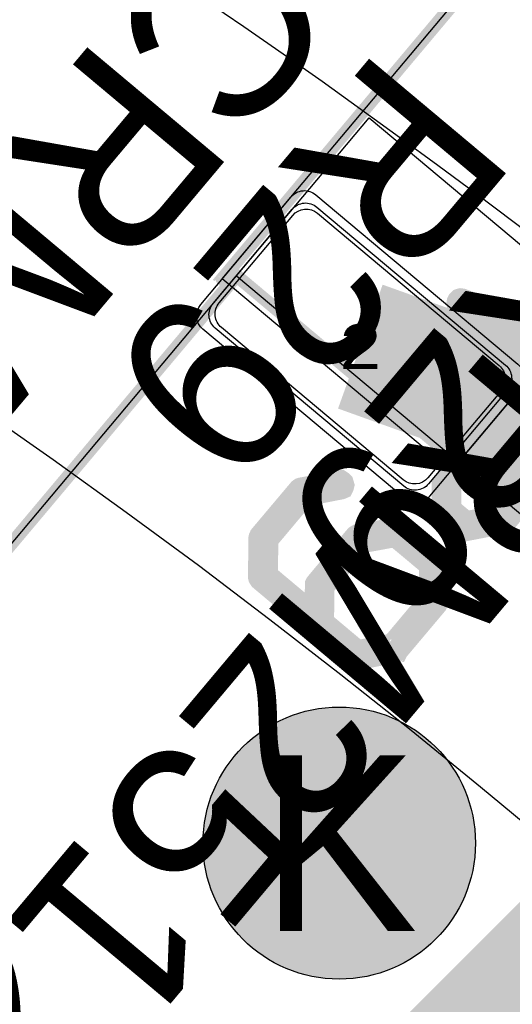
# Model space of a CAD drawing. Extents: x -125 to 125, y -186 to 125.
# Tile 106 of 112: x 48.82 to 54.43, y 63.11 to 74.33. Entities that reach past the tile are written whole.
import ezdxf
from ezdxf.enums import TextEntityAlignment as Align

# ---------------------------------------------------------------- set-up
doc = ezdxf.new("R2010")
doc.units = 0
doc.header["$MEASUREMENT"] = 0
for name, color, linetype in [('ASSEMBLY_OUTLINES_BTM', 191, 'CONTINUOUS'), ('ASSEMBLY_OUTLINES_TOP', 102, 'CONTINUOUS'), ('ASSEMBLY_PART_NUMBERS_TOP', 102, 'CONTINUOUS'), ('ASSEMBLY_REF_DES_TOP', 102, 'CONTINUOUS'), ('BOARD_OUTLINE', 10, 'CONTINUOUS'), ('DRILL_DRAWING', 21, 'CONTINUOUS'), ('GENERATED_SILKSCREEN_BTM', 255, 'CONTINUOUS'), ('GENERATED_SILKSCREEN_TOP', 140, 'CONTINUOUS'), ('MANUFACTURING_OUTLINES', 10, 'CONTINUOUS'), ('MOUNTING_HOLES_LAYER_BOT17', 42, 'CONTINUOUS'), ('MOUNTING_HOLES_LAYER_TOP', 42, 'CONTINUOUS'), ('PART_PADS_SMD_TOP', 150, 'CONTINUOUS'), ('PIN_NUMBERS_BTM', 8, 'CONTINUOUS'), ('PIN_NUMBERS_TOP', 8, 'CONTINUOUS'), ('PLACEMENT_OUTLINES_BTM', 222, 'CONTINUOUS'), ('PLACEMENT_OUTLINES_TOP', 130, 'CONTINUOUS'), ('PLANE_DATA_LAYER_BOTTOM', 230, 'CONTINUOUS'), ('PLANE_SHAPES_LAYER_BOTTOM', 230, 'CONTINUOUS'), ('PLANE_SHAPES_LAYER_TOP', 150, 'CONTINUOUS'), ('ROUTE_BORDER', 151, 'CONTINUOUS'), ('SILKSCREEN_OUTLINES_BTM', 211, 'CONTINUOUS'), ('SILKSCREEN_OUTLINES_TOP', 150, 'CONTINUOUS'), ('SILKSCREEN_REF_DES_TOP', 150, 'CONTINUOUS'), ('SOLDERMASK_PADS_TOP', 180, 'CONTINUOUS'), ('SOLDERPASTE_PADS_TOP', 180, 'CONTINUOUS'), ('TRACES_LAYER_TOP', 150, 'CONTINUOUS')]:
    doc.layers.add(name, color=color, linetype=linetype)
doc.styles.add('COURIER_NEW', font='cour.ttf')
doc.styles.add('VERIBEST_GERBER_0', font='txt')

msp = doc.modelspace()

# ---------------------------------------------------------------- hatches: boundary and pattern name
at = {"layer": 'MOUNTING_HOLES_LAYER_BOT17'}
h = msp.add_hatch(color=256, dxfattribs=at)
edge = h.paths.add_edge_path()
edge.add_arc((52.460015, 64.948746), 1.55, 0, 360)
at = {"layer": 'MOUNTING_HOLES_LAYER_TOP'}
h = msp.add_hatch(color=256, dxfattribs=at)
edge = h.paths.add_edge_path()
edge.add_arc((52.460015, 64.948746), 1.55, 0, 360)
at = {"layer": 'PLANE_DATA_LAYER_BOTTOM'}
h = msp.add_hatch(color=256, dxfattribs=at)
h.paths.add_polyline_path([(-96.5, 0, -1), (96.5, 0, -1)], flags=0)
h.paths.add_polyline_path([(-92.5, 0, -1), (92.5, 0, -1)], flags=0)
at = {"layer": 'PLANE_SHAPES_LAYER_BOTTOM'}
h = msp.add_hatch(color=256, dxfattribs=at)
h.paths.add_polyline_path([(-96.5, 0, -1), (96.5, 0, -1)], flags=0)
h.paths.add_polyline_path([(-92.5, 0, -1), (92.5, 0, -1)], flags=0)
at = {"layer": 'PLANE_SHAPES_LAYER_TOP'}
h = msp.add_hatch(color=256, dxfattribs=at)
h.paths.add_polyline_path([(-96.56345, 0, -1), (96.56345, 0, -1)], flags=0)
h.paths.add_polyline_path([(-92.5, 0, -1), (92.5, 0, -1)], flags=0)

# ---------------------------------------------------------------- linework, layer by layer
at = {"layer": 'ASSEMBLY_OUTLINES_BTM'}
msp.add_lwpolyline([(52.80175, 73.212414), (60.155777, 67.041653), (51.928095, 57.236284), (44.574069, 63.407045)], close=True, dxfattribs=at)
at = {"layer": 'ASSEMBLY_OUTLINES_TOP'}
msp.add_lwpolyline([(57.87848, 74.131584), (53.732499, 69.190597), (51.127948, 71.376075), (55.273928, 76.317062)], close=True, dxfattribs=at)
for radius in [125, 90.284619, 85, 75]:
    msp.add_circle((0, 0), radius, dxfattribs=at)
at = {"layer": 'BOARD_OUTLINE'}
msp.add_circle((0, 0), 97.5, dxfattribs=at)
at = {"layer": 'GENERATED_SILKSCREEN_BTM', "const_width": 0.15}
msp.add_lwpolyline([(58.645231, 65.241449, -0.162277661), (58.64523, 65.241446), (51.928099, 57.236281, -0.414213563), (51.928092, 57.23628), (51.085976, 57.9429, 0.000004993), (51.085979, 57.942909), (51.928094, 57.236291), (58.645219, 65.241448), (51.2912, 71.412203), (44.574076, 63.407046), (46.15384, 62.081466, 0.000002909), (46.153824, 62.081466), (44.574066, 63.407041, -0.414213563), (44.574065, 63.407048), (44.574076, 63.407061), (51.291195, 71.412213, -0.414213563), (51.291202, 71.412214), (58.645229, 65.241453, -0.236067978), (58.645231, 65.241449)], format="xyb", dxfattribs=at)
at = {"layer": 'GENERATED_SILKSCREEN_TOP'}
for points, const_width in [([(55.293082, 76.300996), (55.293076, 76.300988), (55.273929, 76.317055), (51.127955, 71.376076), (51.147103, 71.360009), (51.147096, 71.360001), (51.127945, 71.376071, -0.414213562), (51.127944, 71.376078), (51.127955, 71.376091), (55.273924, 76.317065, -0.414213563), (55.273931, 76.317066), (55.293082, 76.300996)], 0.15), ([(57.878485, 74.131584, -0.162277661), (57.878484, 74.131581), (53.732503, 69.190594, -0.414213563), (53.732496, 69.190593), (53.713345, 69.206663), (53.713351, 69.20667), (53.732498, 69.190604), (57.878473, 74.131583), (57.859325, 74.147651), (57.859331, 74.147658), (57.878483, 74.131588, -0.236067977), (57.878485, 74.131584)], 0.15), ([(54.722243, 69.181717), (54.301619, 68.679813, -0.184527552), (54.301616, 68.679811), (53.901312, 68.602595, -0.288824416), (53.901307, 68.602597), (53.72046, 68.754996, -0.236067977), (53.720458, 68.755), (53.725858, 69.140678), (53.725869, 69.14069), (53.720468, 68.755002), (53.901312, 68.602605), (54.301612, 68.679821), (54.722234, 69.181722)], 0.254), ([(54.795395, 69.137013), (54.354451, 68.612757, -0.071067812), (54.35445, 68.612756), (54.35242, 68.608696, -0.414213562), (54.352415, 68.608691), (54.348354, 68.608691), (54.344291, 68.604628, -0.261745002), (54.344286, 68.604627), (54.332099, 68.598533, -0.184527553), (54.332096, 68.598531), (53.89928, 68.515219, -0.099019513), (53.899278, 68.515219), (53.889119, 68.515219, -0.236067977), (53.889115, 68.515221), (53.880991, 68.519283, -0.049388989), (53.88099, 68.519283), (53.872862, 68.521315, -0.111991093), (53.87286, 68.521316), (53.866764, 68.52538), (53.651372, 68.704196, -0.071067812), (53.651371, 68.704197), (53.647307, 68.710293), (53.639179, 68.722485), (53.635115, 68.728581, -0.16227766), (53.635114, 68.728584), (53.635114, 68.736712), (53.640043, 69.038407), (53.640053, 69.038419), (53.635124, 68.736712), (53.635124, 68.728586), (53.639187, 68.722491), (53.647315, 68.710299), (53.651379, 68.704203), (53.86677, 68.525388), (53.872865, 68.521325), (53.880992, 68.519293, -0.184527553), (53.880995, 68.519291), (53.889119, 68.515229), (53.899278, 68.515229), (54.332094, 68.598541, -0.049388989), (54.332095, 68.598541), (54.344282, 68.604635, -0.071067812), (54.344283, 68.604636), (54.348347, 68.6087, -0.36246461), (54.348353, 68.608701), (54.352413, 68.608701), (54.354442, 68.61276, -0.162277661), (54.354443, 68.612763), (54.795387, 69.137019, -0.071067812)], 0.254)]:
    msp.add_lwpolyline(points, format="xyb", dxfattribs=dict(at, const_width=const_width))
at = {"layer": 'GENERATED_SILKSCREEN_TOP', "const_width": 0.254}
for points in [[(54.797423, 70.787), (53.858639, 71.140568), (53.842383, 71.1426), (53.834255, 71.140568), (53.828159, 71.138536), (53.815967, 71.126344), (53.809871, 71.114152), (53.807839, 71.099928), (53.809871, 71.085704), (53.815967, 71.073512), (53.830191, 71.065384), (54.768975, 70.713848)], [(52.025775, 68.986648), (52.460623, 69.06996), (52.474847, 69.071992), (52.487039, 69.063864), (52.497199, 69.053704), (52.501263, 69.03948), (52.505327, 69.025256), (52.501263, 69.009), (52.495167, 68.996808), (52.480943, 68.990712), (52.062351, 68.909432), (51.641727, 68.407528), (51.633599, 68.001128), (52.190367, 67.533768), (52.196463, 67.889368), (52.198495, 67.897496), (52.198495, 67.90156), (52.200527, 67.905624), (52.206623, 67.913752), (52.645535, 68.438008), (52.651631, 68.444104), (52.661791, 68.4502), (52.667887, 68.4502), (53.098671, 68.535544), (53.108831, 68.537576), (53.116959, 68.537576), (53.129151, 68.53148), (53.137279, 68.527416), (53.563999, 68.167752), (53.572127, 68.159624), (53.574159, 68.153528), (53.576191, 68.1454), (53.576191, 68.141336), (53.578223, 68.133208), (53.570095, 67.692264), (53.568063, 67.684136), (53.566031, 67.680072), (53.566031, 67.67804), (53.566031, 67.676008), (53.563999, 67.671944), (53.561967, 67.66788), (53.121023, 67.143624), (53.118991, 67.13956), (53.114927, 67.13956), (53.110863, 67.135496), (53.098671, 67.1294), (52.665855, 67.046088), (52.653663, 67.046088), (52.647567, 67.050152), (52.639439, 67.052184), (52.631311, 67.056248), (51.564511, 67.95236), (51.560447, 67.958456), (51.552319, 67.970648), (51.550287, 67.974712), (51.548255, 67.98284), (51.554351, 68.425816), (51.556383, 68.433944), (51.558415, 68.438008), (51.560447, 68.44004), (51.562479, 68.444104), (51.564511, 68.4502), (52.005455, 68.974456), (52.013583, 68.980552), (52.019679, 68.984616), (52.025775, 68.986648)], [(53.494911, 68.116952), (53.098671, 68.448168), (52.700399, 68.375016), (52.279775, 67.873112), (52.273679, 67.46468), (52.667887, 67.133464), (53.068191, 67.21068), (53.488815, 67.712584), (53.494911, 68.116952)]]:
    msp.add_lwpolyline(points, dxfattribs=at)
at = {"layer": 'MANUFACTURING_OUTLINES'}
msp.add_circle((0, 0), 97.5254, dxfattribs=at)
at = {"layer": 'MOUNTING_HOLES_LAYER_BOT17'}
msp.add_circle((52.460015, 64.948746), 1.55, dxfattribs=at)
at = {"layer": 'MOUNTING_HOLES_LAYER_TOP'}
msp.add_circle((52.460015, 64.948746), 1.55, dxfattribs=at)
at = {"layer": 'PART_PADS_SMD_TOP'}
msp.add_lwpolyline([(51.924475, 72.169766, -0.414214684), (52.206242, 72.194418), (54.351166, 70.394612, -0.414214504), (54.375817, 70.112846), (53.475915, 69.040384, -0.414214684), (53.194148, 69.015732), (51.049224, 70.815538, -0.414214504), (51.024573, 71.097304)], format="xyb", close=True, dxfattribs=at)
at = {"layer": 'PLACEMENT_OUTLINES_BTM'}
msp.add_lwpolyline([(51.291199, 71.41221), (58.645226, 65.241449), (51.928095, 57.236284), (44.574069, 63.407045)], close=True, dxfattribs=at)
at = {"layer": 'PLACEMENT_OUTLINES_TOP'}
msp.add_lwpolyline([(57.87848, 74.131584), (53.732499, 69.190597), (51.127948, 71.376075), (55.273928, 76.317062)], close=True, dxfattribs=at)
at = {"layer": 'ROUTE_BORDER'}
msp.add_circle((0, 0), 96.5, dxfattribs=at)
at = {"layer": 'SILKSCREEN_OUTLINES_BTM'}
msp.add_lwpolyline([(51.291199, 71.41221), (58.645226, 65.241449), (51.928095, 57.236284), (44.574069, 63.407045)], close=True, dxfattribs=at)
at = {"layer": 'SILKSCREEN_OUTLINES_TOP'}
msp.add_lwpolyline([(57.87848, 74.131584), (53.732499, 69.190597), (51.127948, 71.376075), (55.273928, 76.317062)], close=True, dxfattribs=at)
at = {"layer": 'SOLDERMASK_PADS_TOP'}
msp.add_lwpolyline([(51.91215, 72.310649, -0.414213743), (52.193916, 72.335301), (54.492049, 70.406938, -0.414213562), (54.516701, 70.125172), (53.48824, 68.899501, -0.414213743), (53.206474, 68.874849), (50.908341, 70.803212, -0.414213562), (50.883689, 71.084978)], format="xyb", close=True, dxfattribs=at)
at = {"layer": 'SOLDERPASTE_PADS_TOP'}
msp.add_lwpolyline([(51.930638, 72.099325, -0.414212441), (52.212404, 72.123976), (54.280724, 70.38845, -0.414214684), (54.305376, 70.106683), (53.469752, 69.110825, -0.414212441), (53.187986, 69.086174), (51.119666, 70.8217, -0.414214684), (51.095014, 71.103467)], format="xyb", close=True, dxfattribs=at)
at = {"layer": 'TRACES_LAYER_TOP', "const_width": 1.5}
for points in [[(52.700195, 70.605075), (54.178413, 70.07361), (54.509344, 69.795926)], [(55.835534, 68.469736), (54.509344, 69.795926)], [(56.956818, 65.657433), (50.909227, 59.609842)]]:
    msp.add_lwpolyline(points, dxfattribs=at)

# ---------------------------------------------------------------- texts
at = {"layer": 'ASSEMBLY_PART_NUMBERS_TOP', "style": 'VERIBEST_GERBER_0'}
for p in [(52.554247, 74.38268), (57.054247, 70.882681)]:
    msp.add_text('CRM2512-FX-R100ELF', height=2.032, rotation=230, dxfattribs=at).set_placement(p, align=Align.TOP_LEFT)
at = {"layer": 'ASSEMBLY_REF_DES_TOP', "style": 'VERIBEST_GERBER_0'}
msp.add_text('R29', height=2.032, rotation=230, dxfattribs=at).set_placement((54.5, 72.75), align=Align.TOP_LEFT)
at = {"layer": 'DRILL_DRAWING', "style": 'VERIBEST_GERBER_0'}
msp.add_text('K', height=2, dxfattribs=at).set_placement((52.460015, 64.948746), align=Align.MIDDLE_CENTER)
at = {"layer": 'PIN_NUMBERS_BTM', "style": 'COURIER_NEW'}
msp.add_text('2', height=0.508, dxfattribs=at).set_placement((52.700195, 70.605075), align=Align.MIDDLE_CENTER)
at = {"layer": 'PIN_NUMBERS_TOP', "style": 'COURIER_NEW'}
msp.add_text('2', height=0.508, dxfattribs=at).set_placement((52.700195, 70.605075), align=Align.MIDDLE_CENTER)
at = {"layer": 'SILKSCREEN_REF_DES_TOP', "style": 'VERIBEST_GERBER_0'}
msp.add_text('R29', height=2.032, rotation=230, dxfattribs=at).set_placement((56.445753, 71.117319), align=Align.TOP_LEFT)

doc.saveas('drawing.dxf')
